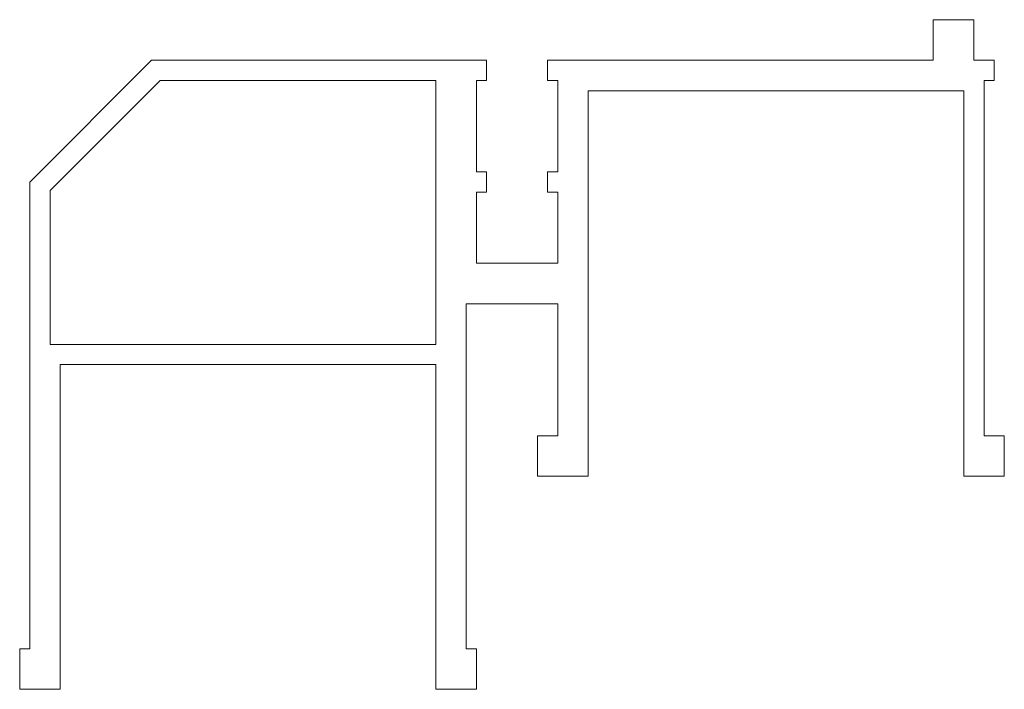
# Model space of a CAD drawing. Header units: millimetres. Extents: x -48.5 to 0, y 0 to 33.
import ezdxf

# ---------------------------------------------------------------- set-up
doc = ezdxf.new("R2010")
doc.units = ezdxf.units.MM
doc.header["$LTSCALE"] = 10
doc.linetypes.add('ALLCAD_Strich', pattern=[0.2, 0.15, -0.05])
doc.layers.add('BESCH_KONT_sich_schn_seit_2d', color=160, linetype='Continuous')

msp = doc.modelspace()

# ---------------------------------------------------------------- linework, layer by layer
at = {"layer": 'BESCH_KONT_sich_schn_seit_2d', "linetype": 'Continuous', "lineweight": 0, "extrusion": (-1.09476e-47, 1, -2.22045e-16)}
for p, q in [((-3.5, 33), (-3.5, 31)), ((-1.5, 33), (-3.5, 33)), ((-1.5, 31), (-1.5, 33)), ((-42, 31), (-48, 25)), ((-25.5, 31), (-42, 31)), ((-25.5, 30), (-25.5, 31)), ((-22.5, 31), (-22.5, 30)), ((-3.5, 31), (-22.5, 31)), ((-0.5, 31), (-1.5, 31)), ((-0.5, 30), (-0.5, 31)), ((-47, 24.586), (-41.586, 30)), ((-41.586, 30), (-28, 30)), ((-28, 30), (-28, 17)), ((-26, 30), (-25.5, 30)), ((-26, 25.5), (-26, 30)), ((-22.5, 30), (-22, 30)), ((-22, 30), (-22, 25.5)), ((-1, 30), (-0.5, 30)), ((-1, 12.5), (-1, 30)), ((-20.5, 29.5), (-2, 29.5)), ((-20.5, 10.5), (-20.5, 29.5)), ((-2, 29.5), (-2, 10.5)), ((-25.5, 25.5), (-26, 25.5)), ((-25.5, 24.5), (-25.5, 25.5)), ((-22.5, 25.5), (-22.5, 24.5)), ((-22, 25.5), (-22.5, 25.5)), ((-48, 25), (-48, 2)), ((-47, 17), (-47, 24.586)), ((-26, 21.005), (-26, 24.5)), ((-26, 24.5), (-25.5, 24.5)), ((-22.5, 24.5), (-22, 24.5)), ((-22, 24.5), (-22, 21)), ((-26, 21.008), (-25.995, 21.008)), ((-26, 21.005), (-25.995, 21.005)), ((-26, 21), (-26, 21.003)), ((-26, 21.003), (-25.995, 21.003)), ((-22, 21), (-26, 21)), ((-25.995, 21.008), (-25.995, 21.005)), ((-25.995, 21.003), (-25.995, 21.005)), ((-25.995, 21.003), (-25.995, 21)), ((-26.5, 19), (-22, 19)), ((-26.5, 2), (-26.5, 19)), ((-22, 19), (-22, 12.5)), ((-28, 17), (-47, 17)), ((-46.5, 16), (-28, 16)), ((-46.5, 0), (-46.5, 16)), ((-28, 16), (-28, 0)), ((-23, 12.5), (-23, 10.5)), ((-22, 12.5), (-23, 12.5)), ((0, 12.5), (-1, 12.5)), ((0, 10.5), (0, 12.5)), ((-23, 10.5), (-20.5, 10.5)), ((-2, 10.5), (0, 10.5)), ((-48.5, 2), (-48.5, 0)), ((-48, 2), (-48.5, 2)), ((-26, 2), (-26.5, 2)), ((-26, 0), (-26, 2)), ((-48.5, 0), (-46.5, 0)), ((-28, 0), (-26, 0))]:
    msp.add_line(p, q, dxfattribs=at)
at = {"layer": 'BESCH_KONT_sich_schn_seit_2d', "linetype": 'ALLCAD_Strich', "lineweight": 0, "extrusion": (-1.09476e-47, 1, -2.22045e-16)}
for p, q in [((-26, 21.008), (-25.995, 21.008)), ((-26, 21.007), (-25.995, 21.007)), ((-25.995, 21.006), (-26, 21.006)), ((-26, 21.006), (-25.995, 21.006)), ((-26, 21.005), (-26, 21.003)), ((-26, 21.005), (-25.995, 21.005)), ((-26, 21.005), (-25.995, 21.005)), ((-26, 21.005), (-25.995, 21.005)), ((-26, 21.004), (-25.995, 21.004)), ((-26, 21.003), (-25.995, 21.003)), ((-26, 21.002), (-25.995, 21.002)), ((-26, 21), (-25.995, 21))]:
    msp.add_line(p, q, dxfattribs=at)

doc.saveas('drawing.dxf')
